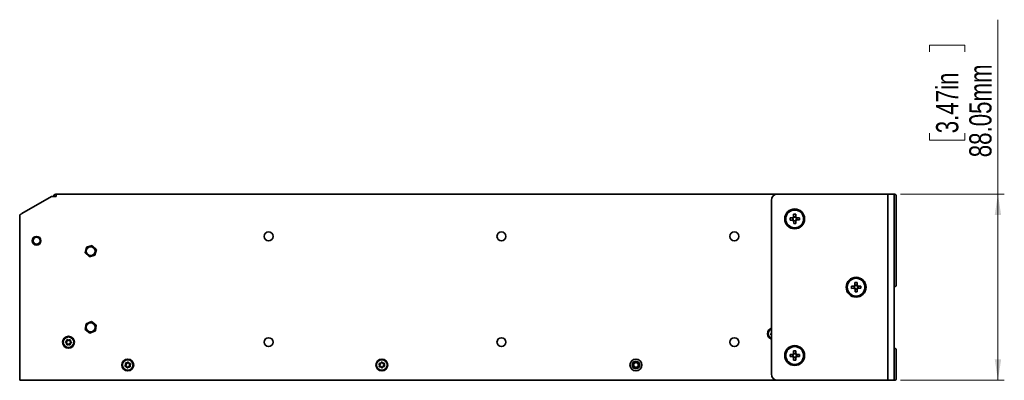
# Model space of a CAD drawing. Header units: millimetres. Extents: x -92 to 809, y -124 to 538.
# Tile 16 of 38: x 430 to 585, y 283 to 340. Entities that reach past the tile are written whole.
import ezdxf

# ---------------------------------------------------------------- set-up
doc = ezdxf.new("R2010")
doc.units = ezdxf.units.MM
doc.styles.add('SLDTEXTSTYLE0', font='TXT', dxfattribs={"width": 0.75})
doc.dimstyles.new('SLDDIMSTYLE0', dxfattribs={"dimtxt": 3.5, "dimasz": 3.302, "dimexe": 0, "dimexo": 0.0625, "dimgap": 0.875, "dimtad": 1, "dimlfac": 3, "dimrnd": 1e-09, "dimzin": 12, "dimdsep": 46, "dimtxsty": 'SLDTEXTSTYLE0', "dimsah": 1, "dimcen": 0.09, "dimadec": 0, "dimazin": 3, "dimtfac": 1, "dimtofl": 0, "dimtmove": 0, "dimatfit": 3, "dimfxl": 0, "dimfrac": 2, "dimtolj": 1, "dimtzin": 12, "dimarcsym": 0})

# ---------------------------------------------------------------- blocks, each defined once
blk = doc.blocks.new('_D_2')
at = {"color": 7, "linetype": 'Continuous', "lineweight": 0}
for p, q in [((584.02, 312.64), (584.02, 340.12)), ((573.23, 335.05), (573.23, 336.12)), ((573.23, 336.12), (578.79, 336.12)), ((578.79, 336.12), (578.79, 335.05)), ((573.23, 322.22), (573.23, 321.16)), ((573.23, 321.16), (578.79, 321.16)), ((578.79, 321.16), (578.79, 322.22)), ((568.69, 312.64), (585.02, 312.64)), ((584.02, 312.64), (584.02, 283.29)), ((568.69, 283.29), (585.02, 283.29))]:
    blk.add_line(p, q, dxfattribs=at)
at = {"color": 7, "linetype": 'Continuous', "lineweight": 18}
for points in [[(584.02, 312.64), (583.52, 309.34), (584.53, 309.34)], [(584.02, 283.29), (584.53, 286.59), (583.52, 286.59)]]:
    blk.add_solid(points, dxfattribs=at)
at = {"color": 7, "linetype": 'Continuous', "lineweight": 18, "char_height": 3.5, "attachment_point": 1, "rotation": 90, "style": 'SLDTEXTSTYLE0'}
for s, insert in [('88.05mm', (579.51, 318.44)), ('3.47in', (574.28, 322.22))]:
    blk.add_mtext(s, dxfattribs=dict(at, insert=insert))

msp = doc.modelspace()

# ---------------------------------------------------------------- linework, layer by layer
at = {"color": 7, "linetype": 'Continuous', "lineweight": 35}
for p, q in [((435.0077, 312.2372), (430.3577, 309.5525)), ((435.7577, 312.2372), (435.0077, 312.2372)), ((435.7466, 312.3029), (435.691, 312.6316)), ((435.7577, 312.6372), (435.7577, 312.2372)), ((435.7577, 312.6372), (549.3577, 312.6372)), ((548.3577, 311.6372), (548.3577, 284.2872)), ((566.4455, 312.6372), (549.3577, 312.6372)), ((566.691, 312.6372), (566.4455, 312.6372)), ((566.691, 312.6372), (567.691, 312.6372)), ((566.691, 311.6372), (566.691, 312.6372)), ((566.691, 311.6372), (566.691, 284.2872)), ((567.691, 312.6372), (567.691, 311.6372)), ((567.691, 311.6372), (567.691, 284.2872)), ((568.0244, 312.3038), (568.0244, 311.9705)), ((568.0244, 311.9705), (568.0244, 298.7038)), ((430.0077, 309.351), (430.0077, 283.2872)), ((551.2889, 308.8912), (551.7262, 308.8968)), ((551.2933, 308.5479), (551.2889, 308.8912)), ((551.7306, 308.5534), (551.2933, 308.5479)), ((551.7104, 308.5532), (551.706, 308.8965)), ((551.8435, 309.4599), (552.1868, 309.4643)), ((551.849, 309.0226), (551.8435, 309.4599)), ((551.8487, 309.0428), (552.192, 309.0472)), ((552.1868, 309.4643), (552.1923, 309.027)), ((552.3182, 308.9042), (552.7555, 308.9097)), ((552.7598, 308.5664), (552.3225, 308.5609)), ((552.3384, 308.9045), (552.3427, 308.5612)), ((552.7555, 308.9097), (552.7598, 308.5664)), ((551.862, 307.9934), (551.8564, 308.4307)), ((552.2, 308.4148), (551.8567, 308.4105)), ((552.2053, 307.9977), (551.862, 307.9934)), ((552.1998, 308.435), (552.2053, 307.9977)), ((440.3064, 303.3712), (440.5184, 304.2703)), ((440.5184, 304.2703), (441.403, 304.5363)), ((441.403, 304.5363), (442.0757, 303.9031)), ((442.0757, 303.9031), (441.8637, 303.004)), ((440.979, 302.7381), (440.3064, 303.3712)), ((441.8637, 303.004), (440.979, 302.7381)), ((560.956, 298.1265), (561.3933, 298.1309)), ((560.9595, 297.7832), (560.956, 298.1265)), ((561.3968, 297.7875), (560.9595, 297.7832)), ((561.3766, 297.7873), (561.3731, 298.1307)), ((561.512, 298.6937), (561.8553, 298.6972)), ((561.5164, 298.2564), (561.512, 298.6937)), ((561.5162, 298.2766), (561.8595, 298.2801)), ((561.5267, 297.2272), (561.5223, 297.6645)), ((561.8659, 297.6477), (561.5225, 297.6443)), ((561.8553, 298.6972), (561.8597, 298.2599)), ((561.8657, 297.6679), (561.87, 297.2306)), ((561.9853, 298.1368), (562.4226, 298.1412)), ((562.426, 297.7979), (561.9887, 297.7935)), ((562.0055, 298.137), (562.0089, 297.7937)), ((562.4226, 298.1412), (562.426, 297.7979)), ((568.0244, 298.7038), (568.0244, 298.3705)), ((561.87, 297.2306), (561.5267, 297.2272)), ((440.3351, 291.2897), (440.4621, 292.2046)), ((440.4621, 292.2046), (441.318, 292.5522)), ((441.318, 292.5522), (442.0469, 291.9847)), ((442.0469, 291.9847), (441.9199, 291.0697)), ((441.064, 290.7222), (440.3351, 291.2897)), ((441.9199, 291.0697), (441.064, 290.7222)), ((548.3577, 290.5396), (548.3137, 290.5534)), ((551.2893, 287.3595), (551.7266, 287.3641)), ((551.2929, 287.0161), (551.2893, 287.3595)), ((551.7302, 287.0207), (551.2929, 287.0161)), ((551.71, 287.0205), (551.7064, 287.3638)), ((551.845, 287.927), (552.1883, 287.9306)), ((551.8496, 287.4897), (551.845, 287.927)), ((551.8494, 287.5099), (552.1927, 287.5135)), ((551.8604, 286.4604), (551.8558, 286.8977)), ((552.1993, 286.8811), (551.856, 286.8775)), ((552.1883, 287.9306), (552.1929, 287.4933)), ((552.1991, 286.9013), (552.2037, 286.464)), ((552.3185, 287.3703), (552.7559, 287.3749)), ((552.7595, 287.0315), (552.3221, 287.027)), ((552.3387, 287.3705), (552.3423, 287.0272)), ((552.7559, 287.3749), (552.7595, 287.0315)), ((568.0244, 288.0205), (568.0244, 287.6872)), ((568.0244, 287.6872), (568.0244, 283.9538)), ((552.2037, 286.464), (551.8604, 286.4604)), ((566.691, 283.2872), (566.691, 284.2872)), ((567.691, 284.2872), (567.691, 283.2872)), ((568.0244, 283.9538), (568.0244, 283.6205)), ((430.0077, 283.2872), (430.3577, 283.2872)), ((549.3577, 283.2872), (430.3577, 283.2872)), ((566.4455, 283.2872), (549.3577, 283.2872)), ((566.691, 283.2872), (566.4455, 283.2872)), ((567.691, 283.2872), (566.691, 283.2872))]:
    msp.add_line(p, q, dxfattribs=at)
at = {"color": 7, "linetype": 'Continuous', "lineweight": 35, "flags": 128}
for points in [[(548.3577, 290.456), (548.3326, 290.4679), (548.2961, 290.4795)], [(548.311, 290.5666), (548.3488, 290.5992), (548.3577, 290.6085)]]:
    msp.add_lwpolyline(points, dxfattribs=at)
at = {"color": 7, "linetype": 'Continuous', "lineweight": 35}
for centre, radius in [((552.0244, 308.7288), 1.5667), ((552.0244, 308.7288), 1.4), ((432.6744, 305.2872), 0.6833), ((432.6744, 305.2872), 0.6667), ((432.6744, 305.2872), 0.55), ((469.191, 305.9705), 0.7033), ((505.8577, 305.9705), 0.7033), ((542.5244, 305.9705), 0.7033), ((441.191, 303.6372), 0.6983), ((561.691, 297.9622), 1.5667), ((561.691, 297.9622), 1.4), ((441.191, 291.6372), 0.6983), ((437.691, 289.2872), 0.9333), ((437.691, 289.2872), 0.8333), ((469.191, 289.3038), 0.7033), ((505.8577, 289.3038), 0.7033), ((542.5244, 289.3038), 0.7033), ((552.0244, 287.1955), 1.5667), ((552.0244, 287.1955), 1.4), ((447.0244, 285.7038), 0.9333), ((447.0244, 285.7038), 0.8333), ((487.0244, 285.7038), 0.9333), ((487.0244, 285.7038), 0.8333), ((527.0244, 285.7038), 0.9333), ((527.0244, 285.7038), 0.6), ((527.0244, 285.7038), 0.5), ((527.0244, 285.7038), 0.3667)]:
    msp.add_circle(centre, radius, dxfattribs=at)
for centre, radius, start, end in [((435.7577, 312.2372), 0.4, 99.594068, 180), ((435.7577, 312.2372), 0.4, 90, 99.594068), ((435.7577, 312.2372), 0.0667, 99.594068, 180), ((435.7577, 312.2372), 0.0667, 90, 99.594068), ((549.3577, 311.6372), 1, 90, 180), ((567.691, 312.3038), 0.3333, 0, 90), ((552.0244, 308.7288), 0.3422, 120.835567, 150.610913), ((552.0244, 308.7288), 0.3422, 210.835567, 240.610913), ((552.0244, 308.7288), 0.2837, 143.482136, 217.964344), ((552.0244, 308.7288), 0.2837, 127.964344, 143.482136), ((552.0244, 308.7288), 0.2837, 217.964344, 233.482136), ((552.0244, 308.7288), 0.2837, 53.482136, 127.964344), ((552.0244, 308.7288), 0.2837, 233.482136, 307.964344), ((552.0244, 308.7288), 0.3422, 30.835567, 60.610913), ((552.0244, 308.7288), 0.2837, 37.964344, 53.482136), ((552.0244, 308.7288), 0.2837, 307.964344, 323.482136), ((552.0244, 308.7288), 0.3422, 300.835567, 330.610913), ((552.0244, 308.7288), 0.2837, 323.482136, 37.964344), ((561.691, 297.9622), 0.3422, 120.686459, 150.461806), ((561.691, 297.9622), 0.3422, 210.686459, 240.461806), ((561.691, 297.9622), 0.2837, 143.333029, 217.815236), ((561.691, 297.9622), 0.2837, 127.815236, 143.333029), ((561.691, 297.9622), 0.2837, 217.815236, 233.333029), ((561.691, 297.9622), 0.2837, 53.333029, 127.815236), ((561.691, 297.9622), 0.2837, 233.333029, 307.815236), ((561.691, 297.9622), 0.3422, 30.686459, 60.461806), ((561.691, 297.9622), 0.2837, 37.815236, 53.333029), ((561.691, 297.9622), 0.2837, 307.815236, 323.333029), ((561.691, 297.9622), 0.3422, 300.686459, 330.461806), ((561.691, 297.9622), 0.2837, 323.333029, 37.815236), ((567.691, 298.3705), 0.3333, 270, 0), ((548.691, 290.6372), 0.9333, 110.924832, 180), ((548.691, 290.6372), 0.9333, 180, 249.075168), ((548.691, 290.6372), 0.8333, 113.578178, 246.421822), ((548.3154, 290.5606), 0.0833, 126.422401, 256.621665), ((548.1175, 290.8288), 0.25, 306.422401, 343.892928), ((548.3154, 290.5606), 0.00741, 126.422401, 256.621665), ((548.4369, 290.9242), 0.0833, 161.919822, 196.621665), ((437.3082, 289.3073), 0.0833, 111.892017, 242.091282), ((437.1522, 289.0127), 0.25, 351.892017, 62.091282), ((437.1839, 289.6166), 0.25, 291.892017, 2.091282), ((437.3082, 289.3073), 0.00741, 111.892017, 242.091282), ((437.1522, 289.0127), 0.3259, 351.892017, 62.091282), ((437.1839, 289.6166), 0.3259, 291.892017, 2.091282), ((437.4822, 288.9657), 0.0833, 171.892017, 302.091282), ((437.517, 289.6287), 0.0833, 51.892017, 182.091282), ((437.4822, 288.9657), 0.00741, 171.892017, 302.091282), ((437.6593, 288.6833), 0.3259, 51.892017, 122.091282), ((437.517, 289.6287), 0.00741, 51.892017, 182.091282), ((437.7228, 289.891), 0.3259, 231.892017, 302.091282), ((437.6593, 288.6833), 0.25, 51.892017, 122.091282), ((437.7228, 289.891), 0.25, 231.892017, 302.091282), ((437.865, 288.9456), 0.0833, 231.892017, 2.091282), ((437.8999, 289.6086), 0.0833, 351.892017, 122.091282), ((437.865, 288.9456), 0.00741, 231.892017, 2.091282), ((438.1981, 288.9578), 0.3259, 111.892017, 182.091282), ((437.8999, 289.6086), 0.00741, 351.892017, 122.091282), ((438.2299, 289.5616), 0.3259, 171.892017, 242.091282), ((438.1981, 288.9578), 0.25, 111.892017, 182.091282), ((438.2299, 289.5616), 0.25, 171.892017, 242.091282), ((438.0738, 289.2671), 0.00741, 291.892017, 62.091282), ((438.0738, 289.2671), 0.0833, 291.892017, 62.091282), ((567.691, 288.0205), 0.3333, 0, 90), ((552.0244, 287.1955), 0.3422, 120.713526, 150.488873), ((552.0244, 287.1955), 0.3422, 210.713526, 240.488873), ((552.0244, 287.1955), 0.2837, 143.360096, 217.842303), ((552.0244, 287.1955), 0.2837, 127.842303, 143.360096), ((552.0244, 287.1955), 0.2837, 217.842303, 233.360096), ((552.0244, 287.1955), 0.2837, 53.360096, 127.842303), ((552.0244, 287.1955), 0.2837, 233.360096, 307.842303), ((552.0244, 287.1955), 0.3422, 30.713526, 60.488873), ((552.0244, 287.1955), 0.2837, 37.842303, 53.360096), ((552.0244, 287.1955), 0.2837, 307.842303, 323.360096), ((552.0244, 287.1955), 0.3422, 300.713526, 330.488873), ((552.0244, 287.1955), 0.2837, 323.360096, 37.842303), ((446.6692, 285.5595), 0.0833, 137.012008, 267.211273), ((446.4254, 285.7868), 0.25, 317.012008, 27.211273), ((446.7218, 285.9392), 0.0833, 77.012008, 207.211273), ((446.6692, 285.5595), 0.00741, 137.012008, 267.211273), ((446.4254, 285.7868), 0.3259, 317.012008, 27.211273), ((446.653, 285.2266), 0.25, 17.012008, 87.211273), ((446.653, 285.2266), 0.3259, 17.012008, 87.211273), ((446.7218, 285.9392), 0.00741, 77.012008, 207.211273), ((446.7967, 286.2641), 0.3259, 257.012008, 327.211273), ((446.7967, 286.2641), 0.25, 257.012008, 327.211273), ((446.9718, 285.3241), 0.0833, 197.012008, 327.211273), ((446.9718, 285.3241), 0.00741, 197.012008, 327.211273), ((447.252, 285.1436), 0.3259, 77.012008, 147.211273), ((447.077, 286.0835), 0.0833, 17.012008, 147.211273), ((447.252, 285.1436), 0.25, 77.012008, 147.211273), ((447.077, 286.0835), 0.00741, 17.012008, 147.211273), ((447.3957, 286.1811), 0.3259, 197.012008, 267.211273), ((447.3957, 286.1811), 0.25, 197.012008, 267.211273), ((447.6233, 285.6208), 0.3259, 137.012008, 207.211273), ((447.3269, 285.4684), 0.0833, 257.012008, 27.211273), ((447.3269, 285.4684), 0.00741, 257.012008, 27.211273), ((447.6233, 285.6208), 0.25, 137.012008, 207.211273), ((447.3795, 285.8481), 0.00741, 317.012008, 87.211273), ((447.3795, 285.8481), 0.0833, 317.012008, 87.211273), ((486.6858, 285.8837), 0.0833, 86.925118, 217.124383), ((486.6994, 285.5006), 0.0833, 146.925118, 277.124383), ((486.42, 285.6825), 0.25, 326.925118, 37.124383), ((486.6858, 285.8837), 0.00741, 86.925118, 217.124383), ((486.42, 285.6825), 0.3259, 326.925118, 37.124383), ((486.7037, 286.2165), 0.3259, 266.925118, 337.124383), ((486.7037, 286.2165), 0.25, 266.925118, 337.124383), ((486.6994, 285.5006), 0.00741, 146.925118, 277.124383), ((486.7407, 285.1698), 0.3259, 26.925118, 97.124383), ((486.7407, 285.1698), 0.25, 26.925118, 97.124383), ((487.0108, 286.0869), 0.0833, 26.925118, 157.124383), ((487.0379, 285.3207), 0.0833, 206.925118, 337.124383), ((487.0108, 286.0869), 0.00741, 26.925118, 157.124383), ((487.308, 286.2379), 0.3259, 206.925118, 277.124383), ((487.0379, 285.3207), 0.00741, 206.925118, 337.124383), ((487.345, 285.1912), 0.3259, 86.925118, 157.124383), ((487.308, 286.2379), 0.25, 206.925118, 277.124383), ((487.345, 285.1912), 0.25, 86.925118, 157.124383), ((487.6287, 285.7252), 0.3259, 146.925118, 217.124383), ((487.3494, 285.9071), 0.0833, 326.925118, 97.124383), ((487.3494, 285.9071), 0.00741, 326.925118, 97.124383), ((487.3629, 285.524), 0.0833, 266.925118, 37.124383), ((487.3629, 285.524), 0.00741, 266.925118, 37.124383), ((487.6287, 285.7252), 0.25, 146.925118, 217.124383), ((549.3577, 284.2872), 1, 180, 270), ((567.691, 283.6205), 0.3333, 270, 0)]:
    msp.add_arc(centre, radius, start, end, dxfattribs=at)
msp.add_open_spline([(430.3577, 309.5525), (430.3143, 309.5286), (430.2708, 309.5056), (430.1889, 309.4623), (430.1503, 309.4416), (430.1009, 309.4138), (430.0859, 309.4051), (430.0591, 309.3888), (430.0473, 309.3812), (430.0186, 309.3616), (430.0078, 309.3517), (430.0077, 309.351)], degree=3, knots=[0, 0, 0, 0, 0.25, 0.25, 0.5, 0.5, 0.625, 0.625, 0.75, 0.75, 1, 1, 1, 1], dxfattribs=at)
for points in [[(551.7262, 308.8968), (551.7488, 308.897), (551.7719, 308.8973), (551.7964, 308.8976)], [(551.7306, 308.5534), (551.7531, 308.5537), (551.7762, 308.554), (551.8007, 308.5543)], [(551.849, 309.0226), (551.8493, 309.0001), (551.8495, 308.977), (551.8499, 308.9525)], [(551.8564, 308.4307), (551.8562, 308.4532), (551.8559, 308.4764), (551.8556, 308.5009)], [(552.1923, 309.027), (552.1926, 309.0044), (552.1929, 308.9813), (552.1932, 308.9568)], [(552.1998, 308.435), (552.1995, 308.4576), (552.1992, 308.4807), (552.1989, 308.5052)], [(552.3182, 308.9042), (552.2956, 308.9039), (552.2725, 308.9036), (552.248, 308.9033)], [(552.3225, 308.5609), (552.3, 308.5606), (552.2768, 308.5603), (552.2523, 308.56)], [(561.3933, 298.1309), (561.4159, 298.1311), (561.439, 298.1313), (561.4635, 298.1316)], [(561.3968, 297.7875), (561.4193, 297.7878), (561.4424, 297.788), (561.4669, 297.7882)], [(561.5164, 298.2564), (561.5166, 298.2339), (561.5169, 298.2107), (561.5171, 298.1863)], [(561.5223, 297.6645), (561.5221, 297.687), (561.5219, 297.7101), (561.5216, 297.7346)], [(561.8597, 298.2599), (561.8599, 298.2373), (561.8602, 298.2142), (561.8604, 298.1897)], [(561.8657, 297.6679), (561.8654, 297.6905), (561.8652, 297.7136), (561.8649, 297.7381)], [(561.9853, 298.1368), (561.9627, 298.1366), (561.9396, 298.1363), (561.9151, 298.1361)], [(561.9887, 297.7935), (561.9662, 297.7933), (561.9431, 297.793), (561.9186, 297.7928)], [(551.7266, 287.3641), (551.7491, 287.3643), (551.7723, 287.3645), (551.7967, 287.3648)], [(551.7302, 287.0207), (551.7527, 287.021), (551.7759, 287.0212), (551.8003, 287.0215)], [(551.8496, 287.4897), (551.8498, 287.4671), (551.8501, 287.444), (551.8503, 287.4195)], [(551.8558, 286.8977), (551.8556, 286.9203), (551.8553, 286.9434), (551.8551, 286.9679)], [(552.1929, 287.4933), (552.1932, 287.4707), (552.1934, 287.4476), (552.1936, 287.4231)], [(552.1991, 286.9013), (552.1989, 286.9239), (552.1986, 286.947), (552.1984, 286.9715)], [(552.3185, 287.3703), (552.296, 287.37), (552.2729, 287.3698), (552.2484, 287.3695)], [(552.3221, 287.027), (552.2996, 287.0267), (552.2765, 287.0265), (552.252, 287.0262)]]:
    msp.add_open_spline(points, degree=3, dxfattribs=at)

# ---------------------------------------------------------------- dimensions: what is measured, and where the dimension line sits
at = {"color": 7, "linetype": 'Continuous', "lineweight": 18}
dim = msp.add_linear_dim(base=(584.0244, 283.2872), p1=(567.691, 312.6372), p2=(567.691, 283.2872), angle=90, dimstyle='SLDDIMSTYLE0', dxfattribs=at)
dim.commit()
dim.dimension.update_dxf_attribs({"geometry": '_D_2', "text_midpoint": (584.0244, 328.6372), "dimtype": 160})

doc.saveas('drawing.dxf')
